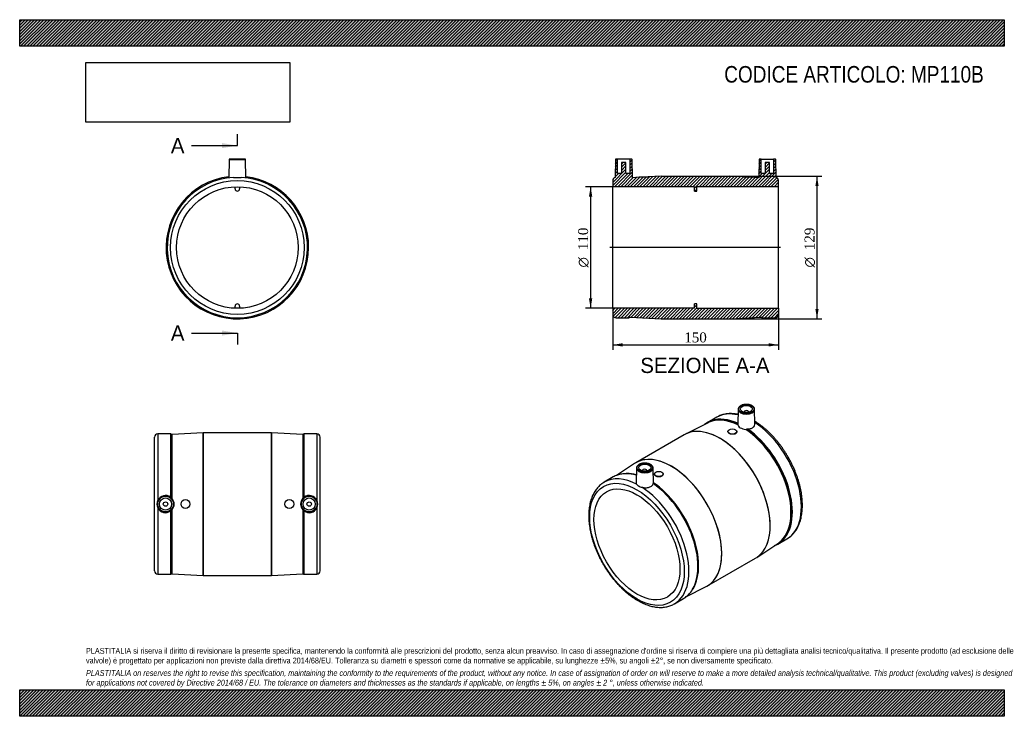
# Model space of a CAD drawing. Header units: millimetres. Extents: x 0 to 891, y 0 to 630.
import ezdxf
from ezdxf.enums import TextEntityAlignment as Align
from ezdxf.lldxf.tags import DXFTag

# ---------------------------------------------------------------- set-up
doc = ezdxf.new("R2010")
doc.units = ezdxf.units.MM
doc.header["$LTSCALE"] = 3
for name, color, linetype in [('Default', 7, 'Continuous'), ('DV4_Default', 7, 'Continuous'), ('MP110B', 7, 'Continuous')]:
    doc.layers.add(name, color=color, linetype=linetype)
doc.styles.add('SEACAD_Solid_Edge_ANSI', font='seans.ttf')
doc.styles.add('SEACAD_Solid_Edge_ANSI1_Symbols', font='semeca1.ttf')
doc.styles.add('SEACAD_Times_New_Roman', font='times.ttf')
tags = doc.linetypes.add('CENTER2', pattern=[28.575, 19.05, -3.175, 3.175, -3.175]).pattern_tags.tags
tags[10:11] = [DXFTag(74, 4), DXFTag(75, 0), DXFTag(340, '0'), DXFTag(46, 0.0), DXFTag(50, 0.0), DXFTag(44, 0.0), DXFTag(45, 0.0)]
tags[8:9] = [DXFTag(74, 4), DXFTag(75, 0), DXFTag(340, '0'), DXFTag(46, 0.0), DXFTag(50, 0.0), DXFTag(44, 0.0), DXFTag(45, 0.0)]
tags[6:7] = [DXFTag(74, 4), DXFTag(75, 0), DXFTag(340, '0'), DXFTag(46, 0.0), DXFTag(50, 0.0), DXFTag(44, 0.0), DXFTag(45, 0.0)]
tags[4:5] = [DXFTag(74, 4), DXFTag(75, 0), DXFTag(340, '0'), DXFTag(46, 0.0), DXFTag(50, 0.0), DXFTag(44, 0.0), DXFTag(45, 0.0)]
doc.dimstyles.new('ANSImm', dxfattribs={"dimtxt": 9, "dimasz": 9, "dimexe": 4.5, "dimexo": 0, "dimgap": 2.25, "dimtad": 1, "dimdsep": 46, "dimtxsty": 'SEACAD_Times_New_Roman', "dimblk1": '_SE_FILLED', "dimblk2": '_SE_FILLED', "dimsah": 1, "dimcen": 4.5, "dimazin": 0, "dimtfac": 0.85, "dimtdec": 3, "dimtofl": 0, "dimtmove": 0, "dimatfit": 3, "dimfxl": 1, "dimarcsym": 0})
picture_1 = doc.add_image_def('image1.jpg', size_in_pixel=(4302, 1260))

# ---------------------------------------------------------------- blocks, each defined once
blk = doc.blocks.new('SE')
at = {"layer": 'MP110B', "color": 7, "linetype": 'Continuous'}
for p, q in [((189.47, 503.48), (189.18, 487)), ((189.47, 503.48), (204.48, 503.48)), ((203.98, 503.98), (189.97, 503.98)), ((204.77, 487), (204.48, 503.48)), ((194.98, 476.94), (194.98, 478.94)), ((198.98, 478.94), (198.98, 476.94)), ((194.98, 369.01), (194.98, 371.01)), ((198.98, 371.01), (198.98, 369.01))]:
    blk.add_line(p, q, dxfattribs=at)
for radius in [60.5, 55]:
    blk.add_circle((196.98, 423.98), radius, dxfattribs=at)
for centre, radius, start, end in [((189.97, 503.48), 0.5, 90, 179), ((203.98, 503.48), 0.5, 1, 90), ((196.98, 423.98), 64.5, 96.92681, 0), ((196.98, 423.98), 64.5, 96.9268, 0), ((196.98, 423.98), 63.5, 93.08493, 86.91507), ((196.98, 583.67), 96.35, 267.96739, 272.03261), ((196.98, 423.98), 64.5, 0, 83.07319), ((196.98, 423.98), 64.5, 0, 83.0732), ((196.98, 476.94), 2, 180, 0), ((196.98, 371.01), 2, 0, 180)]:
    blk.add_arc(centre, radius, start, end, dxfattribs=at)
blk = doc.blocks.new('SE1')
at = {"layer": 'MP110B', "color": 7, "linetype": 'Continuous'}
for p, q in [((650.07, 277.62), (649.78, 264.06)), ((665.37, 264.36), (665.09, 277.62)), ((630.78, 270.5), (622.6, 265.77)), ((655.58, 275.35), (655.58, 275.01)), ((659.58, 275.01), (659.58, 275.35)), ((623.07, 265.47), (602.49, 255.27)), ((601.29, 254.62), (557.45, 229.31)), ((640.85, 257.55), (640.85, 257.35)), ((648.85, 257.12), (648.85, 257.55)), ((556.29, 228.59), (540.18, 217.88)), ((558.15, 224.55), (557.86, 211.28)), ((573.45, 210.94), (573.16, 224.55)), ((537.14, 216.43), (528.96, 211.71)), ((563.66, 222.28), (563.66, 221.94)), ((567.66, 221.94), (567.66, 222.28)), ((574.38, 219.18), (574.38, 218.74)), ((582.38, 218.98), (582.38, 219.18)), ((686.1, 155.79), (694.28, 160.51)), ((666.95, 143.63), (686.07, 156.34)), ((621.95, 117.6), (665.79, 142.91)), ((603.41, 108.36), (620.74, 116.95)), ((592.46, 101.72), (600.64, 106.45))]:
    blk.add_line(p, q, dxfattribs=at)
for centre, radius, start, end in [((653.31, 264.01), 3.53, 179.44162, 186.08437), ((657.29, 261.21), 1.76, 261.55323, 294.02586), ((658.9, 257.72), 2.08, 92.25796, 115.37167), ((549.25, 193.18), 26.32, 80.25918, 108.22915), ((576.36, 209.78), 3.08, 161.21208, 167.3914), ((572.15, 210.97), 1.3, 351.20018, 358.64341), ((586.98, 128.24), 25.8, 311.61609, 338.42905)]:
    blk.add_arc(centre, radius, start, end, dxfattribs=at)
for centre, major_axis, start_param, end_param in [((657.58, 277.57), (7.51, 0), 3.12925, 3.152494), ((657.58, 277.57), (7.51, 0), 3.152494, 6.283185), ((657.58, 275.35), (-2, 0), 2.817182, 6.283185), ((657.58, 277.57), (7.51, 0), 0.012343, 0.074068), ((657.58, 277.57), (7.51, 0), 0, 0.012343), ((654.35, 210.78), (31.75, -54.99), 3.023452, 3.233361), ((653.9, 210.52), (31.64, -54.8), 2.448089, 3.196016), ((654.35, 210.78), (31.75, -54.99), 2.457653, 3.023452), ((653.41, 210.24), (31.52, -54.6), 2.437375, 3.000187), ((662.53, 215.5), (31.75, -54.99), 3.138903, 3.141593), ((662.53, 215.5), (31.75, -54.99), 2.639851, 3.138903), ((657.58, 275.35), (-2, 0), 0, 0.324411), ((633.54, 198.77), (32.25, -55.86), 0, 3.141593), ((633.54, 198.77), (-32.25, 55.86), 3.178175, 6.246603), ((653.41, 210.24), (31.52, -54.6), 3.000187, 3.10501), ((653.41, 210.24), (31.52, -54.6), 0.155574, 2.275014), ((653.9, 210.52), (31.64, -54.8), 6.228762, 8.547485), ((654.35, 210.78), (31.75, -54.99), 0.119842, 2.256593), ((662.53, 215.5), (31.75, -54.99), 0.001615, 2.293467), ((589.7, 173.45), (32.25, -55.86), 0, 3.178175), ((589.7, 173.46), (-32.25, 55.86), 3.141593, 6.283185), ((565.66, 224.49), (7.51, 0), 3.12925, 3.152494), ((565.66, 224.49), (7.51, 0), 3.152494, 6.283185), ((565.66, 222.28), (2, 0), 0, 3.466004), ((565.66, 224.49), (7.51, 0), 0.012343, 0.074068), ((565.66, 224.49), (7.51, 0), 0, 0.012343), ((560.71, 156.72), (31.75, -54.99), 2.410037, 3.138903), ((568.89, 161.44), (31.75, -54.99), 3.029255, 3.141593), ((568.89, 161.44), (31.75, -54.99), 2.600887, 3.029255), ((569.82, 161.98), (31.52, -54.6), 2.624165, 2.826772), ((569.33, 161.7), (31.64, -54.8), -3.671132, -3.572702), ((565.66, 222.28), (2, 0), 5.958774, 6.283185), ((560.71, 156.72), (31.75, -54.99), 3.138903, 3.141593), ((560.71, 156.72), (31.75, -54.99), 0.001615, 2.302352), ((568.89, 161.44), (31.75, -54.99), 0.113197, 2.256593), ((569.82, 161.98), (31.52, -54.6), 0.303391, 2.275014), ((569.33, 161.7), (31.64, -54.8), -4.195742, -4.018885), ((569.33, 161.7), (31.64, -54.8), 1.086149, 2.087443), ((662.53, 215.5), (31.75, -54.99), 0, 0.001615), ((569.33, 161.7), (31.64, -54.8), 0.413807, 1.086149), ((654.35, 210.78), (31.75, -54.99), -0.091768, 0.119842), ((653.41, 210.24), (31.52, -54.6), 0.036583, 0.155574), ((589.7, 173.45), (32.25, -55.86), 6.246603, 6.283185), ((568.89, 161.44), (31.75, -54.99), 0, 0.113197), ((560.71, 156.72), (31.75, -54.99), 0, 0.001615)]:
    blk.add_ellipse(centre, major_axis=major_axis, ratio=0.57735, start_param=start_param, end_param=end_param, dxfattribs=at)
for centre, major_axis in [((657.58, 277.97), (-7.01, 0)), ((657.58, 277.97), (-5.5, 0)), ((644.85, 257.55), (-4, 0)), ((565.66, 224.89), (-7.01, 0)), ((565.66, 224.89), (5.5, 0)), ((558.58, 155.49), (30.25, -52.39)), ((578.38, 219.18), (4, 0)), ((558.58, 155.49), (27.5, -47.63))]:
    blk.add_ellipse(centre, major_axis=major_axis, ratio=0.57735, dxfattribs=at)
for points, knots in [([(665.05, 277.92), (665.03, 278.07), (664.99, 278.41), (664.75, 278.97), (664.36, 279.57), (663.83, 280.12), (663.18, 280.63), (662.41, 281.07), (661.54, 281.45), (660.6, 281.75), (659.59, 281.96), (658.54, 282.08), (657.48, 282.12), (656.42, 282.07), (655.38, 281.92), (654.38, 281.7), (653.45, 281.39), (652.59, 281), (651.84, 280.53), (651.19, 280), (650.68, 279.41), (650.31, 278.79), (650.1, 278.13), (650.08, 277.73), (650.08, 277.51)], [0, 0, 0, 0, 0.028486, 0.072593, 0.117302, 0.162921, 0.209315, 0.25614, 0.303089, 0.349989, 0.39681, 0.443565, 0.490282, 0.536999, 0.583745, 0.630556, 0.677472, 0.724526, 0.771734, 0.819061, 0.866275, 0.912996, 0.958795, 1, 1, 1, 1]), ([(649.97, 273.04), (649.82, 273.07), (648.95, 273.25), (647.37, 273.5), (645.25, 273.7), (643.17, 273.76), (641.15, 273.67), (639.17, 273.44), (637.26, 273.07), (635.4, 272.56), (633.63, 271.92), (632.09, 271.23), (631.26, 270.75), (630.88, 270.54)], [0.397236, 0.397236, 0.397236, 0.397236, 0.4100946, 0.4725709, 0.5348297, 0.5968202, 0.658498, 0.7198316, 0.780809, 0.841442, 0.9017682, 0.9618495, 1, 1, 1, 1]), ([(649.8, 263.64), (649.93, 262.71), (650.75, 261.78), (653.38, 260.26), (655.17, 259.69), (657.03, 259.46)], [0, 0, 0, 0, 0.5, 0.5, 1, 1, 1, 1]), ([(658.81, 259.79), (659.94, 259.84), (661.01, 260.04), (662.88, 260.73), (663.68, 261.22), (664.84, 262.39), (665.21, 263.08), (665.36, 263.98), (665.38, 264.17), (665.37, 264.36)], [0, 0, 0, 0, 0.25, 0.25, 0.5, 0.5, 0.75, 0.75, 0.8172895, 0.8172895, 0.8172895, 0.8172895]), ([(694.33, 160.55), (694.36, 160.56), (694.91, 160.85), (696.01, 161.59), (697.49, 162.71), (698.9, 163.98), (700.22, 165.35), (701.45, 166.85), (702.59, 168.47), (703.63, 170.2), (704.58, 172.04), (705.42, 173.98), (706.16, 176.03), (706.79, 178.17), (707.32, 180.4), (707.74, 182.72), (708.04, 185.11), (708.24, 187.58), (708.32, 190.11), (708.3, 192.7), (708.16, 195.35), (707.92, 198.03), (707.56, 200.76), (707.1, 203.52), (706.54, 206.31), (705.87, 209.12), (705.09, 211.94), (704.22, 214.77), (703.25, 217.6), (702.19, 220.42), (701.03, 223.24), (699.78, 226.03), (698.45, 228.8), (697.03, 231.54), (695.53, 234.24), (693.95, 236.89), (692.3, 239.5), (690.59, 242.05), (688.8, 244.54), (686.96, 246.96), (685.05, 249.31), (683.1, 251.58), (681.09, 253.76), (679.04, 255.86), (676.95, 257.86), (674.83, 259.76), (672.67, 261.56), (670.49, 263.25), (668.3, 264.82), (666.53, 265.99), (665.57, 266.58), (665.32, 266.73)], [0, 0, 0, 0, 0.0010056, 0.021079, 0.0411494, 0.0612453, 0.0813975, 0.1016317, 0.1219663, 0.1424117, 0.1629706, 0.183638, 0.2044034, 0.2252528, 0.2461702, 0.2671396, 0.2881463, 0.3091773, 0.3302221, 0.3512721, 0.3723195, 0.3933603, 0.4143919, 0.4354129, 0.4564224, 0.4774204, 0.4984073, 0.5193839, 0.5403509, 0.5613096, 0.5822611, 0.6032068, 0.624148, 0.645086, 0.6660223, 0.6869583, 0.7078952, 0.7288341, 0.7497765, 0.7707238, 0.7916774, 0.8126387, 0.8336091, 0.8545899, 0.8755823, 0.8965873, 0.9176059, 0.9386385, 0.9596853, 0.9807457, 0.9880528, 0.9880528, 0.9880528, 0.9880528]), ([(644.87, 255.04), (643.81, 255.1), (642.78, 255.39), (641.29, 256.24), (640.86, 256.8), (640.85, 257.35), (640.85, 257.35), (640.85, 257.36)], [0, 0, 0, 0, 0.125, 0.125, 0.25, 0.25, 0.2509354, 0.2509354, 0.2509354, 0.2509354]), ([(648.85, 257.12), (648.85, 256.51), (648.42, 255.94), (646.96, 255.17), (645.92, 254.99), (644.87, 255.04)], [0.7507565, 0.7507565, 0.7507565, 0.7507565, 0.875, 0.875, 1, 1, 1, 1]), ([(573.12, 224.85), (573.11, 225), (573.06, 225.33), (572.82, 225.9), (572.44, 226.49), (571.91, 227.05), (571.26, 227.56), (570.49, 228), (569.62, 228.38), (568.67, 228.67), (567.67, 228.89), (566.62, 229.01), (565.56, 229.05), (564.49, 228.99), (563.46, 228.85), (562.46, 228.62), (561.52, 228.31), (560.67, 227.92), (559.91, 227.46), (559.27, 226.93), (558.76, 226.34), (558.39, 225.71), (558.17, 225.06), (558.16, 224.66), (558.15, 224.43)], [0, 0, 0, 0, 0.028486, 0.072593, 0.117302, 0.162921, 0.209315, 0.25614, 0.303089, 0.349989, 0.39681, 0.443565, 0.490282, 0.536999, 0.583745, 0.630556, 0.677472, 0.724526, 0.771734, 0.819061, 0.866275, 0.912996, 0.958795, 1, 1, 1, 1]), ([(578.38, 216.43), (577.33, 216.43), (576.29, 216.68), (574.81, 217.54), (574.38, 218.13), (574.38, 218.74)], [0, 0, 0, 0, 0.125, 0.125, 0.2499698, 0.2499698, 0.2499698, 0.2499698]), ([(582.38, 218.98), (582.38, 218.31), (581.95, 217.65), (580.48, 216.71), (579.44, 216.44), (578.38, 216.43)], [0.7500694, 0.7500694, 0.7500694, 0.7500694, 0.875, 0.875, 1, 1, 1, 1]), ([(529.06, 211.75), (528.84, 211.63), (528.14, 211.25), (526.89, 210.39), (525.43, 209.24), (524.04, 207.95), (522.74, 206.55), (521.52, 205.02), (520.41, 203.38), (519.39, 201.63), (518.46, 199.76), (517.64, 197.8), (516.93, 195.73), (516.32, 193.57), (515.81, 191.31), (515.42, 188.98), (515.14, 186.57), (514.97, 184.09), (514.91, 181.54), (514.96, 178.94), (515.12, 176.29), (515.39, 173.59), (515.77, 170.85), (516.25, 168.08), (516.84, 165.29), (517.53, 162.48), (518.33, 159.66), (519.22, 156.83), (520.21, 154), (521.3, 151.18), (522.48, 148.37), (523.74, 145.58), (525.1, 142.82), (526.53, 140.09), (528.05, 137.4), (529.64, 134.75), (531.3, 132.15), (533.04, 129.62), (534.84, 127.14), (536.69, 124.74), (538.61, 122.41), (540.58, 120.16), (542.59, 117.99), (544.65, 115.91), (546.75, 113.93), (548.88, 112.05), (551.04, 110.28), (553.23, 108.61), (555.44, 107.06), (557.66, 105.62), (559.89, 104.31), (562.13, 103.12), (564.37, 102.06), (566.61, 101.13), (568.83, 100.34), (571.04, 99.68), (573.23, 99.16), (575.39, 98.79), (577.52, 98.55), (579.61, 98.47), (581.64, 98.52), (583.63, 98.72), (585.56, 99.06), (587.43, 99.54), (589.22, 100.15), (590.95, 100.9), (591.94, 101.44), (592.51, 101.76)], [0, 0, 0, 0, 0.005452, 0.020441, 0.035431, 0.050446, 0.065507, 0.080634, 0.095837, 0.111124, 0.126496, 0.141947, 0.157469, 0.173052, 0.188682, 0.204349, 0.220041, 0.23575, 0.251467, 0.267187, 0.282904, 0.298616, 0.31432, 0.330017, 0.345704, 0.361384, 0.377055, 0.392718, 0.408375, 0.424025, 0.43967, 0.455312, 0.47095, 0.486586, 0.50222, 0.517855, 0.533491, 0.549128, 0.564769, 0.580413, 0.596062, 0.611717, 0.627379, 0.643049, 0.658728, 0.674417, 0.690115, 0.705825, 0.721544, 0.737274, 0.753013, 0.768759, 0.784509, 0.800257, 0.815996, 0.831719, 0.847414, 0.863071, 0.878676, 0.894217, 0.909682, 0.925061, 0.940352, 0.955556, 0.970679, 0.985738, 1, 1, 1, 1]), ([(558.29, 209.88), (558.48, 209.58), (558.74, 209.27), (559.2, 208.83), (559.37, 208.68), (559.74, 208.4), (559.94, 208.28), (560.35, 208.04), (560.57, 207.93), (561.03, 207.72), (561.28, 207.63), (562.03, 207.37), (562.56, 207.23), (563.12, 207.09)], [0, 0, 0, 0, 0.25, 0.25, 0.375, 0.375, 0.5, 0.5, 0.625, 0.625, 0.75, 0.75, 1, 1, 1, 1]), ([(563.12, 207.09), (564.2, 206.83), (565.35, 206.7), (567.59, 206.72), (568.69, 206.88), (570.63, 207.5), (571.47, 207.95), (572.75, 209.08), (573.17, 209.75), (573.35, 210.45)], [0, 0, 0, 0, 0.25, 0.25, 0.5, 0.5, 0.75, 0.75, 1, 1, 1, 1])]:
    blk.add_open_spline(points, degree=3, knots=knots, dxfattribs=at)
blk.add_open_spline([(557.86, 211.28), (557.85, 210.81), (558, 210.34), (558.29, 209.88)], degree=3, dxfattribs=at)
blk = doc.blocks.new('SE2')
at = {"layer": 'MP110B', "color": 7, "linetype": 'Continuous'}
for p, q in [((121.98, 131.46), (121.98, 252.46)), ((124.98, 255.46), (124.98, 195.37)), ((136.54, 255.46), (124.98, 255.46)), ((136.54, 255.46), (136.54, 198.27)), ((137.18, 197.76), (137.18, 255.23)), ((165.97, 256.46), (137.87, 255)), ((137.87, 197.07), (137.87, 255)), ((165.97, 127.46), (165.97, 256.46)), ((165.98, 256.46), (165.98, 127.46)), ((227.97, 256.46), (165.98, 256.46)), ((227.97, 127.46), (227.97, 256.46)), ((227.98, 256.46), (227.98, 127.46)), ((256.08, 255), (227.98, 256.46)), ((256.08, 255), (256.08, 197.07)), ((256.77, 255.23), (256.77, 197.76)), ((257.41, 198.27), (257.41, 255.46)), ((268.98, 255.46), (257.41, 255.46)), ((268.98, 255.46), (268.98, 195.37)), ((271.98, 131.46), (271.98, 252.46)), ((124.98, 188.54), (124.98, 128.46)), ((268.98, 188.54), (268.98, 128.46)), ((136.54, 185.64), (136.54, 128.46)), ((137.18, 128.68), (137.18, 186.15)), ((137.87, 128.91), (137.87, 186.84)), ((256.08, 186.84), (256.08, 128.91)), ((256.77, 186.15), (256.77, 128.68)), ((257.41, 128.46), (257.41, 185.64)), ((124.98, 128.46), (136.54, 128.46)), ((137.87, 128.91), (165.97, 127.46)), ((165.98, 127.46), (227.97, 127.46)), ((227.98, 127.46), (256.08, 128.91)), ((257.41, 128.46), (268.98, 128.46))]:
    blk.add_line(p, q, dxfattribs=at)
for centre, radius in [((131.98, 191.96), 7.51), ((131.98, 191.96), 7.01), ((131.98, 191.96), 5.5), ((261.98, 191.96), 7.51), ((261.98, 191.96), 7.01), ((261.98, 191.96), 5.5), ((131.98, 191.96), 2), ((149.98, 191.96), 4), ((243.98, 191.96), 4), ((261.98, 191.96), 2)]:
    blk.add_circle(centre, radius, dxfattribs=at)
for centre, radius, start, end in [((124.98, 252.46), 3, 90, 180), ((136.54, 254.46), 1, 50.56601, 90), ((137.81, 256), 1, 230.56601, 272.96094), ((165.98, 256.36), 0.1, 90, 92.96094), ((227.97, 256.36), 0.1, 87.03906, 90), ((256.14, 256), 1, 267.03906, 309.43399), ((257.41, 254.46), 1, 90, 129.43399), ((268.98, 252.46), 3, 0, 90), ((131.97, 191.97), 7.78, 54.0601, 154.05779), ((131.46, 191.27), 8.65, 48.65057, 54.03992), ((132.43, 192.37), 7.18, 40.81952, 48.61224), ((131.95, 191.96), 7.82, 319.14857, 40.85143), ((262, 191.96), 7.82, 139.14857, 220.85143), ((261.52, 192.37), 7.18, 131.38742, 139.18082), ((262.49, 191.27), 8.65, 125.96026, 131.34925), ((261.98, 191.97), 7.78, 25.94221, 125.9399), ((131.97, 191.96), 7.79, 153.97541, 206.02459), ((131.97, 191.94), 7.78, 205.94221, 305.9399), ((261.98, 191.94), 7.78, 234.0601, 334.05779), ((261.98, 191.96), 7.79, 333.97541, 26.02459), ((131.46, 192.64), 8.65, 305.96026, 311.34925), ((132.43, 191.54), 7.18, 311.38742, 319.18082), ((261.52, 191.54), 7.18, 220.81952, 228.61224), ((262.49, 192.64), 8.65, 228.65057, 234.03992), ((124.98, 131.46), 3, 180, 270), ((136.54, 129.46), 1, 270, 309.43399), ((137.81, 127.91), 1, 87.03906, 129.43399), ((165.98, 127.56), 0.1, 267.03906, 270), ((227.97, 127.56), 0.1, 270, 272.96094), ((256.14, 127.91), 1, 50.56601, 92.96094), ((257.41, 129.46), 1, 230.56601, 270), ((268.98, 131.46), 3, 270, 0)]:
    blk.add_arc(centre, radius, start, end, dxfattribs=at)
blk = doc.blocks.new('SE4')
at = {"color": 7, "linetype": 'Continuous', "style": 'SEACAD_Solid_Edge_ANSI'}
blk.add_text('A', height=13.8, dxfattribs=at).set_placement((136.8, 523.02), align=Align.TOP_LEFT)
blk = doc.blocks.new('SE5')
at = {"color": 7, "linetype": 'Continuous', "style": 'SEACAD_Solid_Edge_ANSI'}
blk.add_text('A', height=13.8, dxfattribs=at).set_placement((136.8, 353.49), align=Align.TOP_LEFT)
blk = doc.blocks.new('SEANNOT_GROUP')
at = {"linetype": 'Continuous'}
blk.add_hatch(color=7, dxfattribs=at).paths.add_polyline_path([(183.18, 513.82), (196.98, 516.12), (183.18, 518.42)])
at = {"color": 7, "linetype": 'Continuous'}
blk.add_lwpolyline([(155.58, 516.12), (196.98, 516.12)], dxfattribs=at)
blk = doc.blocks.new('SEANNOT_GROUP1')
at = {"linetype": 'Continuous'}
blk.add_hatch(color=7, dxfattribs=at).paths.add_polyline_path([(183.18, 344.29), (196.98, 346.59), (183.18, 348.89)])
at = {"color": 7, "linetype": 'Continuous'}
blk.add_lwpolyline([(155.58, 346.59), (196.98, 346.59)], dxfattribs=at)
blk = doc.blocks.new('SE3')
at = {"layer": 'Default', "color": 7, "linetype": 'CENTER2'}
for p, q in [((196.98, 516.12), (196.98, 526.47)), ((196.98, 346.59), (196.98, 336.24))]:
    blk.add_line(p, q, dxfattribs=at)
at = {"layer": 'Default', "color": 7, "linetype": 'CENTER2', "const_width": 0.0001}
blk.add_lwpolyline([(196.98, 516.12), (196.98, 346.59)], dxfattribs=at)
at = {"layer": 'Default'}
for name in ['SE4', 'SEANNOT_GROUP', 'SE5', 'SEANNOT_GROUP1']:
    blk.add_blockref(name, (0, 0), dxfattribs=at)
blk = doc.blocks.new('SE6')
at = {"layer": 'MP110B', "linetype": 'Continuous'}
h = blk.add_hatch(dxfattribs=at)
h.set_pattern_fill('LINE', scale=0.62992, angle=45, style=0)
edge = h.paths.add_edge_path()
edge.add_line((580.61, 488.48), (568.62, 487.86))
edge.add_line((568.62, 487.86), (568.62, 487.98))
edge.add_line((568.62, 487.98), (560.62, 487.98))
edge.add_line((560.62, 487.98), (560.62, 487.44))
edge.add_line((560.62, 487.44), (554.41, 487.12))
edge.add_line((554.41, 487.12), (554.13, 503.48))
edge.add_arc((553.63, 503.48), 0.5, 1, 90)
edge.add_line((553.63, 503.98), (552.12, 503.98))
edge.add_line((552.12, 503.98), (552.12, 490.98))
edge.add_line((552.12, 490.98), (548.62, 490.98))
edge.add_line((548.62, 490.98), (548.62, 500.78))
edge.add_line((548.62, 500.78), (544.62, 500.78))
edge.add_line((544.62, 500.78), (544.62, 490.98))
edge.add_line((544.62, 490.98), (541.12, 490.98))
edge.add_line((541.12, 490.98), (541.12, 503.98))
edge.add_line((541.12, 503.98), (539.61, 503.98))
edge.add_arc((539.61, 503.48), 0.5, 90, 179)
edge.add_line((539.11, 503.48), (538.83, 487.37))
edge.add_arc((539.62, 484.48), 3, 105.26509, 180)
edge.add_line((536.62, 484.48), (536.62, 478.98))
edge.add_line((536.62, 478.98), (610.62, 478.98))
edge.add_line((610.62, 478.98), (610.62, 474.94))
edge.add_line((610.62, 474.94), (612.62, 474.94))
edge.add_line((612.62, 474.94), (612.62, 478.98))
edge.add_line((612.62, 478.98), (686.62, 478.98))
edge.add_line((686.62, 478.98), (686.62, 484.48))
edge.add_arc((683.62, 484.48), 3, 0, 74.73491)
edge.add_line((684.41, 487.37), (684.13, 503.48))
edge.add_arc((683.63, 503.48), 0.5, 1, 90)
edge.add_line((683.63, 503.98), (682.12, 503.98))
edge.add_line((682.12, 503.98), (682.12, 490.98))
edge.add_line((682.12, 490.98), (678.62, 490.98))
edge.add_line((678.62, 490.98), (678.62, 500.78))
edge.add_line((678.62, 500.78), (674.62, 500.78))
edge.add_line((674.62, 500.78), (674.62, 490.98))
edge.add_line((674.62, 490.98), (671.12, 490.98))
edge.add_line((671.12, 490.98), (671.12, 503.98))
edge.add_line((671.12, 503.98), (669.61, 503.98))
edge.add_arc((669.61, 503.48), 0.5, 90, 179)
edge.add_line((669.11, 503.48), (668.82, 487.12))
edge.add_line((668.82, 487.12), (662.62, 487.44))
edge.add_line((662.62, 487.44), (662.62, 487.98))
edge.add_line((662.62, 487.98), (654.62, 487.98))
edge.add_line((654.62, 487.98), (654.62, 487.86))
edge.add_line((654.62, 487.86), (642.62, 488.48))
edge.add_arc((642.61, 488.38), 0.1, 87.03906, 90)
edge.add_line((642.61, 488.48), (580.62, 488.48))
edge.add_arc((580.62, 488.38), 0.1, 90, 92.96094)
h = blk.add_hatch(dxfattribs=at)
h.set_pattern_fill('LINE', scale=0.62992, angle=45, style=0)
edge = h.paths.add_edge_path()
edge.add_line((552.51, 360.93), (580.61, 359.48))
edge.add_arc((580.62, 359.58), 0.1, 267.03906, 270)
edge.add_line((580.62, 359.48), (642.61, 359.48))
edge.add_arc((642.61, 359.58), 0.1, 270, 272.96094)
edge.add_line((642.62, 359.48), (670.73, 360.93))
edge.add_arc((670.78, 359.93), 1, 50.56601, 92.96094, ccw=False)
edge.add_arc((672.05, 361.48), 1, 230.56601, 270)
edge.add_line((672.05, 360.48), (683.62, 360.48))
edge.add_arc((683.62, 363.48), 3, 270, 360)
edge.add_line((686.62, 363.48), (686.62, 368.98))
edge.add_line((686.62, 368.98), (612.62, 368.98))
edge.add_line((612.62, 368.98), (612.62, 373.01))
edge.add_line((612.62, 373.01), (610.62, 373.01))
edge.add_line((610.62, 373.01), (610.62, 368.98))
edge.add_line((610.62, 368.98), (536.62, 368.98))
edge.add_line((536.62, 368.98), (536.62, 363.48))
edge.add_arc((539.62, 363.48), 3, 180, 270)
edge.add_line((539.62, 360.48), (551.19, 360.48))
edge.add_arc((551.19, 361.48), 1, 270, 309.43399)
edge.add_arc((552.46, 359.93), 1, 87.03906, 129.43399, ccw=False)
at = {"layer": 'DV4_Default', "color": 7, "linetype": 'CENTER2'}
blk.add_line((688.37, 423.98), (534.02, 423.98), dxfattribs=at)
at = {"layer": 'MP110B', "color": 7, "linetype": 'Continuous'}
for p, q in [((539.11, 503.48), (538.83, 487.37)), ((541.12, 503.98), (539.61, 503.98)), ((552.12, 503.98), (541.12, 503.98)), ((541.12, 490.98), (541.12, 503.98)), ((548.62, 500.78), (544.62, 500.78)), ((544.62, 500.78), (544.62, 490.98)), ((548.62, 490.98), (548.62, 500.78)), ((553.63, 503.98), (552.12, 503.98)), ((552.12, 503.98), (552.12, 490.98)), ((554.41, 487.12), (554.13, 503.48)), ((669.11, 503.48), (668.82, 487.12)), ((671.12, 503.98), (669.61, 503.98)), ((671.12, 503.98), (682.12, 503.98)), ((671.12, 490.98), (671.12, 503.98)), ((674.62, 500.78), (674.62, 490.98)), ((678.62, 500.78), (674.62, 500.78)), ((678.62, 490.98), (678.62, 500.78)), ((682.12, 503.98), (682.12, 490.98)), ((683.63, 503.98), (682.12, 503.98)), ((684.41, 487.37), (684.13, 503.48)), ((544.62, 490.98), (541.12, 490.98)), ((552.12, 490.98), (548.62, 490.98)), ((674.62, 490.98), (671.12, 490.98)), ((682.12, 490.98), (678.62, 490.98)), ((536.62, 484.48), (536.62, 478.98)), ((560.62, 487.44), (554.41, 487.12)), ((560.62, 487.98), (568.62, 487.98)), ((560.62, 487.44), (560.62, 487.98)), ((580.61, 488.48), (568.62, 487.86)), ((568.62, 487.98), (568.62, 487.86)), ((580.62, 488.48), (642.61, 488.48)), ((654.62, 487.86), (642.62, 488.48)), ((654.62, 487.86), (654.62, 487.98)), ((654.62, 487.98), (662.62, 487.98)), ((662.62, 487.98), (662.62, 487.44)), ((668.82, 487.12), (662.62, 487.44)), ((686.62, 478.98), (686.62, 484.48)), ((536.62, 368.98), (536.62, 478.98)), ((610.62, 478.98), (536.62, 478.98)), ((610.62, 474.94), (610.62, 478.98)), ((610.62, 474.94), (612.62, 474.94)), ((686.62, 478.98), (612.62, 478.98)), ((612.62, 474.94), (612.62, 478.98)), ((686.62, 368.98), (686.62, 478.98)), ((536.62, 368.98), (536.62, 363.48)), ((610.62, 368.98), (536.62, 368.98)), ((610.62, 368.98), (610.62, 373.01)), ((612.62, 373.01), (610.62, 373.01)), ((612.62, 368.98), (612.62, 373.01)), ((612.62, 368.98), (686.62, 368.98)), ((686.62, 368.98), (686.62, 363.48)), ((539.62, 360.48), (551.19, 360.48)), ((552.51, 360.93), (580.61, 359.48)), ((580.62, 359.48), (642.61, 359.48)), ((642.62, 359.48), (670.73, 360.93)), ((672.05, 360.48), (683.62, 360.48))]:
    blk.add_line(p, q, dxfattribs=at)
for centre, radius, start, end in [((539.61, 503.48), 0.5, 90, 179), ((553.63, 503.48), 0.5, 1, 90), ((669.61, 503.48), 0.5, 90, 179), ((683.63, 503.48), 0.5, 1, 90), ((539.62, 484.48), 3, 105.26509, 180), ((580.62, 488.38), 0.1, 90, 92.96094), ((642.61, 488.38), 0.1, 87.03906, 90), ((683.62, 484.48), 3, 0, 74.73491), ((539.62, 363.48), 3, 180, 270), ((551.19, 361.48), 1, 270, 309.43399), ((552.46, 359.93), 1, 87.03906, 129.43399), ((580.62, 359.58), 0.1, 267.03906, 270), ((642.61, 359.58), 0.1, 270, 272.96094), ((670.78, 359.93), 1, 50.56601, 92.96094), ((672.05, 361.48), 1, 230.56601, 270), ((683.62, 363.48), 3, 270, 0)]:
    blk.add_arc(centre, radius, start, end, dxfattribs=at)
blk = doc.blocks.new('GDimGGroup')
at = {"layer": 'Default', "linetype": 'Continuous'}
for points in [[(723, 479.48), (721.5, 488.48), (720, 479.48)], [(723, 368.48), (720, 368.48), (721.5, 359.48)]]:
    blk.add_hatch(color=7, dxfattribs=at).paths.add_polyline_path(points)
at = {"layer": 'Default', "color": 7, "linetype": 'Continuous'}
for p, q in [((642.61, 488.48), (726, 488.48)), ((721.5, 488.48), (721.5, 359.48)), ((642.61, 359.48), (726, 359.48))]:
    blk.add_line(p, q, dxfattribs=at)
for s, style, p in [('129', 'SEACAD_Times_New_Roman', (710.25, 421.57)), ('O', 'SEACAD_Solid_Edge_ANSI1_Symbols', (710.25, 405.91))]:
    blk.add_text(s, height=9, rotation=90, dxfattribs=dict(at, style=style)).set_placement(p, align=Align.TOP_LEFT)
blk = doc.blocks.new('DMBLK10')
at = {"layer": 'Default', "linetype": 'Continuous'}
for points in [[(545.62, 334.41), (545.62, 337.41), (536.62, 335.91)], [(677.62, 334.41), (686.62, 335.91), (677.62, 337.41)]]:
    blk.add_hatch(color=7, dxfattribs=at).paths.add_polyline_path(points)
at = {"layer": 'Default', "color": 7, "linetype": 'Continuous'}
for p, q in [((536.62, 363.48), (536.62, 331.41)), ((686.62, 363.48), (686.62, 331.41)), ((536.62, 335.91), (686.62, 335.91))]:
    blk.add_line(p, q, dxfattribs=at)
at = {"layer": 'Default', "color": 7, "linetype": 'Continuous', "style": 'SEACAD_Times_New_Roman'}
blk.add_text('150', height=9, dxfattribs=at).set_placement((601.38, 347.16), align=Align.TOP_LEFT)
blk = doc.blocks.new('_SE_FILLED')
at = {"color": 0}
blk.add_line((0, 0), (-1, 0), dxfattribs=at)
blk.add_solid([(0, 0), (-1, -0.1665), (-1, 0.1665), (0, 0)], dxfattribs=at)
blk = doc.blocks.new('GDimGGroup1')
at = {"layer": 'Default', "linetype": 'Continuous'}
for points in [[(515.13, 469.98), (518.13, 469.98), (516.63, 478.98)], [(515.13, 377.98), (516.63, 368.98), (518.13, 377.98)]]:
    blk.add_hatch(color=7, dxfattribs=at).paths.add_polyline_path(points)
at = {"layer": 'Default', "color": 7, "linetype": 'Continuous'}
for p, q in [((536.62, 478.98), (512.13, 478.98)), ((516.63, 478.98), (516.63, 368.98)), ((536.62, 368.98), (512.13, 368.98))]:
    blk.add_line(p, q, dxfattribs=at)
for s, style, p in [('110', 'SEACAD_Times_New_Roman', (505.38, 421.57)), ('O', 'SEACAD_Solid_Edge_ANSI1_Symbols', (505.38, 405.91))]:
    blk.add_text(s, height=9, rotation=90, dxfattribs=dict(at, style=style)).set_placement(p, align=Align.TOP_LEFT)

msp = doc.modelspace()

# ---------------------------------------------------------------- hatches: boundary and pattern name
at = {"layer": 'Default', "linetype": 'Continuous'}
h = msp.add_hatch(dxfattribs=at)
h.set_pattern_fill('LINE', scale=0.629921, angle=45, style=0)
h.paths.add_polyline_path([(891, 606), (891, 630), (0, 630), (0, 606)])
for points in [[(891, 606), (891, 630), (0, 630), (0, 606)], [(891, 0), (891, 24), (0, 24), (0, 0)]]:
    msp.add_hatch(color=7, dxfattribs=at).paths.add_polyline_path(points)
h = msp.add_hatch(dxfattribs=at)
h.set_pattern_fill('LINE', scale=0.62992, angle=45, style=0)
h.paths.add_polyline_path([(891, 0), (891, 24), (0, 24), (0, 0)])

# ---------------------------------------------------------------- linework, layer by layer
at = {"layer": 'Default', "color": 7, "linetype": 'Continuous'}
for p, q in [((0, 630), (891, 630)), ((0, 606), (0, 630)), ((891, 630), (891, 606)), ((891, 606), (0, 606)), ((0, 24), (891, 24)), ((0, 0), (0, 24)), ((891, 24), (891, 0)), ((891, 0), (0, 0))]:
    msp.add_line(p, q, dxfattribs=at)

# ---------------------------------------------------------------- block references
at = {"layer": 'Default'}
for name in ['SE3', 'SE', 'SE6', 'GDimGGroup', 'GDimGGroup1', 'SE1', 'SE2']:
    msp.add_blockref(name, (0, 0), dxfattribs=at)

# ---------------------------------------------------------------- texts
at = {"layer": 'Default', "color": 7, "linetype": 'Continuous', "style": 'SEACAD_Solid_Edge_ANSI'}
msp.add_text('SEZIONE A-A', height=13.8, dxfattribs=at).set_placement((561.612, 324.258), align=Align.TOP_LEFT)
at = {"layer": 'Default', "attachment_point": 1}
for s, insert, char_height, width in [('{\\fArial Narrow|b0||i0||c0|p34;\\C7;\\H15.;\\W1.;CODICE ARTICOLO: MP110B}', (637.561, 588.101), 15, 237.89879), ("{\\fArial Narrow|b0||i0||c0|p34;\\C7;\\H5.25;\\W1.;PLASTITALIA si riserva il diritto di revisionare la presente specifica, mantenendo la conformità alle prescrizioni del prodotto, senza alcun preavviso. In caso di assegnazione d'ordine si riserva di compiere una più dettagliata analisi tecnico/qualitativa. Il presente prodotto (ad esclusione delle \\P}{\\fArial Narrow|b0||i0||c0|p34;\\C7;\\H5.25;\\W1.;valvole) è progettato per applicazioni non previste dalla direttiva 2014/68/EU. Tolleranza su diametri e spessori come da normative se applicabile, su lunghezze ±5%, su angoli ±2°, se non diversamente specificato.\\P}{\\fArial Narrow|b0||i0||c0|p34;\\C7;\\H1.5;\\W1.;   \\P}{\\fArial Narrow|b0||i1||c0|p34;\\C7;\\H5.25;\\W1.;PLASTITALIA on reserves the right to revise this specification, maintaining the conformity to the requirements of the product, without any notice. In case of assignation of order on will reserve to make a more detailed analysis technical/qualitative. This product (excluding valves) is designed \\P}{\\fArial Narrow|b0||i1||c0|p34;\\C7;\\H5.25;\\W1.;for applications not covered by Directive 2014/68 / EU. The tolerance on diameters and thicknesses as the standards if applicable, on lengths ± 5%, on angles ± 2 °, unless otherwise indicated.\\P}", (60, 61.807), 5.25, 771)]:
    msp.add_mtext(s, dxfattribs=dict(at, insert=insert, char_height=char_height, width=width))

# ---------------------------------------------------------------- dimensions: what is measured, and where the dimension line sits
at = {"layer": 'Default', "color": 7, "linetype": 'Continuous'}
dim = msp.add_linear_dim(base=(536.617, 335.911), p1=(536.617, 363.476), p2=(686.617, 363.476), angle=0, text='\\A1;<>', dimstyle='ANSImm', dxfattribs=at)
dim.commit()
dim.dimension.update_dxf_attribs({"geometry": 'DMBLK10', "text_midpoint": (611.617, 335.911), "dimtype": 161})

# ---------------------------------------------------------------- pictures from other files: only their frames are drawn
image = msp.add_image(picture_1, insert=(60, 537.31), size_in_units=(184.371, 54))
image.dxf.flags = 7

doc.saveas('drawing.dxf')
